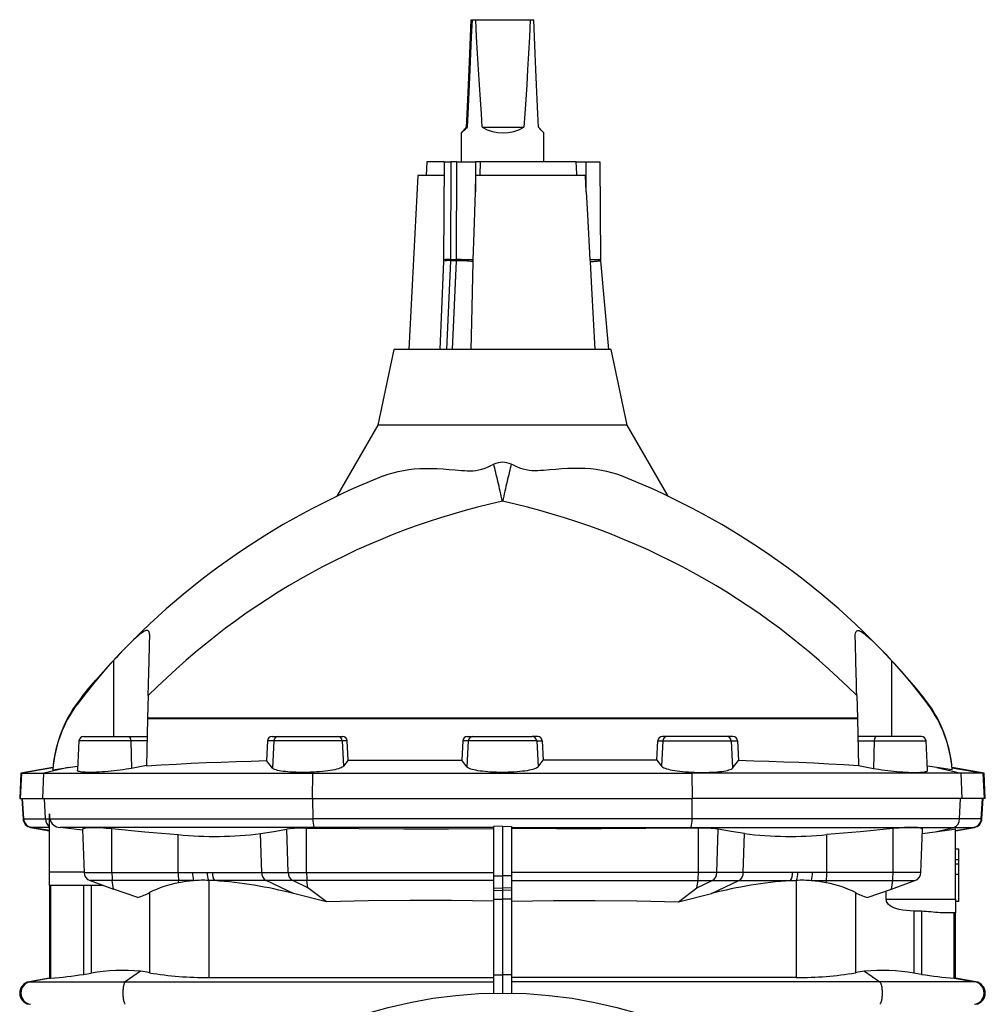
# Model space of a CAD drawing. Extents: x 73 to 836, y -526 to 1080.
# Tile 4 of 4: x 395 to 817, y 650 to 1080. Entities that reach past the tile are written whole.
import ezdxf

# ---------------------------------------------------------------- set-up
doc = ezdxf.new("R2010")
doc.units = 0
doc.layers.get('0').update_dxf_attribs({"linetype": 'CONTINUOUS'})

msp = doc.modelspace()

# ---------------------------------------------------------------- linework, layer by layer
at = {"color": 7, "linetype": 'CONTINUOUS'}
for p, q in [((592.23, 1080.33), (592.62, 1080.33)), ((592.62, 1080.33), (594.24, 1080.33)), ((594.24, 1080.33), (618.05, 1080.33)), ((618.05, 1080.33), (619.61, 1080.33)), ((590.23, 1033.33), (590.52, 1033.33)), ((597.11, 1033.33), (615.24, 1033.33)), ((587.92, 1030.89), (587.92, 1018.23)), ((623.92, 1018.23), (623.92, 1030.89)), ((572.92, 1018.23), (572.5, 1012.23)), ((580.38, 1018.23), (572.92, 1018.23)), ((580.38, 1018.23), (580.19, 975.5)), ((580.38, 1018.23), (583.38, 1018.23)), ((585.97, 1018.23), (583.38, 1018.23)), ((585.97, 1018.23), (594.17, 1018.23)), ((596.35, 1018.23), (594.17, 1018.23)), ((596.14, 1012.23), (596.35, 1018.23)), ((638.06, 1018.23), (596.35, 1018.23)), ((638.06, 1018.23), (642.42, 1018.23)), ((642.42, 1018.23), (648.42, 1018.23)), ((648.42, 1018.23), (648.8, 975.53)), ((568.92, 1012.23), (564.94, 936.23)), ((580.35, 1012.23), (568.92, 1012.23)), ((594.11, 1005.08), (594.3, 1012.23)), ((642.16, 1012.23), (594.3, 1012.23)), ((642.54, 1005.08), (642.16, 1012.23)), ((580.17, 974.8), (578.49, 936.23)), ((593.15, 974.65), (593.17, 975.49)), ((644.15, 975.49), (644.2, 974.65)), ((648.82, 975.06), (652.22, 936.23)), ((558.44, 936.23), (551.42, 903.23)), ((653.41, 936.23), (558.44, 936.23)), ((660.42, 903.23), (653.41, 936.23)), ((551.42, 903.23), (533.5, 872.19)), ((660.42, 903.23), (551.42, 903.23)), ((678.35, 872.19), (660.42, 903.23)), ((427.98, 791.35), (428, 791.37)), ((783.87, 791.35), (783.85, 791.37)), ((451.1, 785.13), (450.85, 775.45)), ((760.75, 785.13), (761, 775.45)), ((450.84, 775.02), (450.3, 754.44)), ((450.85, 775.45), (450.84, 775.02)), ((761, 775.45), (761.01, 775.02)), ((761.01, 775.02), (761.55, 754.44)), ((422.82, 767.23), (442.48, 767.23)), ((442.48, 767.23), (450.63, 767.23)), ((505.21, 767.23), (507.95, 767.23)), ((507.95, 767.23), (533.9, 767.23)), ((533.9, 767.23), (536.05, 767.23)), ((590.53, 767.23), (592.95, 767.23)), ((592.95, 767.23), (618.9, 767.23)), ((621.31, 767.23), (618.9, 767.23)), ((677.95, 767.23), (675.8, 767.23)), ((703.9, 767.23), (677.95, 767.23)), ((706.64, 767.23), (703.9, 767.23)), ((769.37, 767.23), (761.22, 767.23)), ((789.03, 767.23), (769.37, 767.23)), ((420.83, 765.34), (420.15, 752.5)), ((503.16, 765.34), (502.75, 756.73)), ((538.41, 756.99), (538.03, 765.34)), ((588.52, 765.34), (588.13, 756.99)), ((623.33, 765.34), (623.72, 756.99)), ((673.44, 756.99), (673.82, 765.34)), ((708.69, 765.34), (709.1, 756.73)), ((791.7, 752.5), (791.02, 765.34)), ((538.41, 756.99), (536.45, 754.33)), ((590.38, 753.98), (588.13, 756.99)), ((621.47, 753.98), (623.72, 756.99)), ((673.44, 756.99), (675.4, 754.33)), ((409.42, 753.69), (395.5, 751.23)), ((409.38, 752.77), (409.35, 752.89)), ((409.38, 752.77), (416.11, 753.72)), ((416.11, 753.72), (420.24, 754.26)), ((450.3, 754.57), (443.79, 753.36)), ((505.36, 753.48), (502.75, 756.73)), ((706.49, 753.48), (709.1, 756.73)), ((761.55, 754.57), (768.06, 753.36)), ((795.74, 753.72), (791.6, 754.26)), ((802.46, 752.77), (795.74, 753.72)), ((816.35, 751.23), (802.43, 753.69)), ((802.46, 752.77), (802.5, 752.89)), ((395.5, 751.23), (394.92, 740.23)), ((395.5, 751.23), (395.8, 751.23)), ((395.8, 751.23), (405.5, 751.23)), ((405.5, 751.23), (523, 751.23)), ((523, 751.23), (688.85, 751.23)), ((806.35, 751.23), (688.85, 751.23)), ((816.05, 751.23), (806.35, 751.23)), ((816.35, 751.23), (816.05, 751.23)), ((816.92, 740.23), (816.35, 751.23)), ((394.92, 740.23), (395.22, 740.23)), ((395.22, 740.23), (405.06, 740.23)), ((395.92, 740.23), (396.39, 731.3)), ((405.06, 740.23), (522.93, 740.23)), ((522.93, 740.23), (688.92, 740.23)), ((806.78, 740.23), (688.92, 740.23)), ((816.62, 740.23), (806.78, 740.23)), ((815.46, 731.3), (815.92, 740.23)), ((816.92, 740.23), (816.62, 740.23)), ((407.92, 708.23), (407.92, 733.54)), ((399.69, 727.57), (407.92, 726.12)), ((422.41, 726.32), (412.56, 727.57)), ((422.39, 726.76), (423.05, 707.93)), ((520.29, 727.27), (523.76, 727.22)), ((605.92, 728.04), (601.92, 727.95)), ((601.92, 727.95), (601.92, 706.45)), ((605.92, 728.04), (609.92, 727.95)), ((605.92, 728.04), (605.92, 706.44)), ((609.92, 727.95), (609.92, 706.45)), ((691.55, 727.27), (688.09, 727.22)), ((788.8, 707.93), (789.45, 726.76)), ((803.92, 726.12), (812.16, 727.57)), ((803.92, 696.23), (803.92, 726.93)), ((789.39, 724.91), (794.98, 725.65)), ((805.42, 718.09), (803.92, 718.09)), ((805.42, 713.35), (805.42, 718.09)), ((805.42, 713.35), (803.92, 713.35)), ((805.42, 711.52), (803.92, 711.52)), ((805.42, 711.52), (805.42, 713.35)), ((805.42, 706.95), (805.42, 711.52)), ((407.92, 702.23), (407.92, 708.23)), ((601.92, 706.45), (601.92, 701.18)), ((605.92, 706.44), (605.92, 701.01)), ((609.92, 706.45), (609.92, 701.18)), ((805.42, 706.95), (803.92, 706.95)), ((805.42, 695.23), (805.42, 706.95)), ((407.92, 702.23), (407.92, 661.72)), ((431.39, 702.23), (407.92, 702.23)), ((425.68, 704.31), (435.92, 700.58)), ((480.06, 704.31), (477.53, 704.43)), ((528.98, 695.1), (520.92, 701.13)), ((601.92, 701.18), (601.92, 700.19)), ((605.92, 701.01), (605.92, 700.03)), ((609.92, 701.18), (609.92, 700.19)), ((682.87, 695.1), (690.92, 701.13)), ((731.79, 704.31), (734.32, 704.43)), ((775.92, 700.58), (786.17, 704.31)), ((446.62, 697), (435.92, 700.58)), ((528.98, 695.1), (514.55, 698.68)), ((601.92, 700.19), (601.92, 696.27)), ((605.92, 700.03), (605.92, 696.27)), ((609.92, 700.19), (609.92, 696.27)), ((682.87, 695.1), (697.3, 698.68)), ((765.22, 697), (775.92, 700.58)), ((773.64, 696.23), (773.64, 699.82)), ((601.92, 696.27), (601.92, 663.23)), ((605.92, 696.27), (605.92, 663.23)), ((609.92, 696.27), (609.92, 663.23)), ((803.92, 696.23), (803.92, 690.23)), ((805.42, 695.23), (803.92, 695.23)), ((803.92, 690.23), (797.25, 690.23)), ((803.92, 661.72), (803.92, 690.23)), ((422.82, 663.39), (426.1, 663.87)), ((601.92, 663.23), (601.92, 655.19)), ((605.92, 663.23), (605.92, 655.23)), ((609.92, 663.23), (609.92, 655.19)), ((789.03, 663.39), (785.75, 663.87)), ((407.92, 661.72), (399.06, 660.16)), ((407.92, 661.72), (408.42, 661.72)), ((408.42, 661.72), (408.54, 661.72)), ((477.53, 662.07), (601.92, 662.07)), ((734.32, 662.07), (609.92, 662.07)), ((803.43, 661.72), (803.31, 661.72)), ((803.92, 661.72), (803.43, 661.72)), ((812.79, 660.16), (803.92, 661.72))]:
    msp.add_line(p, q, dxfattribs=at)
at = {"color": 8, "linetype": 'CONTINUOUS'}
for p, q in [((583.38, 1018.23), (583.19, 975.53)), ((585.79, 975.53), (585.97, 1018.23)), ((594.17, 1018.23), (594.11, 1005.08)), ((642.54, 1005.08), (642.42, 1018.23)), ((583.18, 975.06), (581.48, 936.23)), ((585.78, 975.06), (583.18, 975.06)), ((583.19, 975.53), (585.79, 975.53)), ((584.08, 936.23), (585.78, 975.06)), ((435.92, 800.46), (435.92, 767.23)), ((775.92, 800.46), (775.92, 767.23)), ((761.01, 775.02), (450.84, 775.02)), ((450.85, 775.45), (761, 775.45)), ((443.47, 765.34), (420.83, 765.34)), ((443.47, 765.34), (443.79, 753.36)), ((450.58, 765.34), (443.47, 765.34)), ((505.97, 765.34), (503.16, 765.34)), ((505.97, 765.34), (505.36, 753.48)), ((535.88, 765.34), (505.97, 765.34)), ((535.88, 765.34), (536.45, 754.33)), ((538.03, 765.34), (535.88, 765.34)), ((590.97, 765.34), (588.52, 765.34)), ((590.97, 765.34), (590.38, 753.98)), ((620.88, 765.34), (590.97, 765.34)), ((620.88, 765.34), (621.47, 753.98)), ((620.88, 765.34), (623.33, 765.34)), ((673.82, 765.34), (675.97, 765.34)), ((675.97, 765.34), (675.4, 754.33)), ((675.97, 765.34), (705.88, 765.34)), ((705.88, 765.34), (706.49, 753.48)), ((705.88, 765.34), (708.69, 765.34)), ((761.27, 765.34), (768.37, 765.34)), ((768.37, 765.34), (768.06, 753.36)), ((768.37, 765.34), (791.02, 765.34)), ((409.41, 753.64), (395.8, 751.23)), ((416.11, 753.72), (405.5, 751.23)), ((795.74, 753.72), (806.35, 751.23)), ((802.43, 753.64), (816.05, 751.23)), ((395.22, 740.23), (395.8, 751.23)), ((405.06, 740.23), (405.5, 751.23)), ((522.93, 740.23), (523, 751.23)), ((523.34, 751.71), (523, 751.23)), ((688.51, 751.71), (688.85, 751.23)), ((688.92, 740.23), (688.85, 751.23)), ((806.78, 740.23), (806.35, 751.23)), ((816.62, 740.23), (816.05, 751.23)), ((396.69, 731.3), (396.22, 740.23)), ((406.17, 731.3), (405.82, 740.23)), ((523.11, 731.3), (523.06, 740.23)), ((688.74, 731.3), (688.79, 740.23)), ((805.68, 731.3), (806.03, 740.23)), ((815.16, 731.3), (815.62, 740.23)), ((396.69, 731.3), (396.39, 731.3)), ((396.69, 731.3), (406.17, 731.3)), ((406.17, 731.3), (407.92, 731.3)), ((408.08, 731.3), (523.11, 731.3)), ((688.74, 731.3), (523.11, 731.3)), ((805.68, 731.3), (688.74, 731.3)), ((815.16, 731.3), (805.68, 731.3)), ((815.16, 731.3), (815.46, 731.3)), ((399.69, 727.57), (399.99, 727.57)), ((407.92, 727.57), (399.99, 727.57)), ((407.92, 726.17), (399.99, 727.57)), ((523.52, 727.57), (412.56, 727.57)), ((435.25, 707.93), (435.22, 727.08)), ((512.21, 707.93), (511.71, 726.78)), ((520.33, 707.93), (520.29, 727.27)), ((601.92, 727.57), (523.52, 727.57)), ((523.76, 727.22), (523.52, 727.57)), ((609.92, 727.57), (688.33, 727.57)), ((688.09, 727.22), (688.33, 727.57)), ((688.33, 727.57), (803.19, 727.57)), ((691.52, 707.93), (691.55, 727.27)), ((699.64, 707.93), (700.14, 726.78)), ((776.6, 707.93), (776.63, 727.08)), ((794.98, 725.65), (803.19, 727.57)), ((803.19, 727.57), (811.86, 727.57)), ((803.92, 726.17), (811.86, 727.57)), ((812.16, 727.57), (811.86, 727.57)), ((464.19, 707.93), (464.16, 724.43)), ((500.68, 707.93), (500.23, 724.88)), ((711.17, 707.93), (711.62, 724.88)), ((747.66, 707.93), (747.69, 724.43)), ((407.92, 708.23), (423.04, 708.23)), ((423.05, 707.93), (435.25, 707.93)), ((435.25, 707.93), (464.19, 707.93)), ((464.19, 707.93), (470.46, 707.93)), ((476.81, 707.91), (479.15, 707.93)), ((479.15, 707.93), (500.68, 707.93)), ((500.68, 707.93), (512.21, 707.93)), ((512.21, 707.93), (520.33, 707.93)), ((520.33, 707.93), (601.92, 707.93)), ((601.92, 706.45), (605.92, 706.44)), ((609.92, 706.45), (605.92, 706.44)), ((691.52, 707.93), (609.92, 707.93)), ((699.64, 707.93), (691.52, 707.93)), ((711.17, 707.93), (699.64, 707.93)), ((732.7, 707.93), (711.17, 707.93)), ((735.04, 707.91), (732.7, 707.93)), ((747.66, 707.93), (741.39, 707.93)), ((776.6, 707.93), (747.66, 707.93)), ((788.8, 707.93), (776.6, 707.93)), ((408.54, 661.72), (408.54, 702.23)), ((422.82, 702.23), (422.82, 663.39)), ((435.39, 704.31), (425.68, 704.31)), ((426.1, 702.23), (426.1, 663.87)), ((464.33, 704.31), (435.39, 704.31)), ((435.92, 700.58), (435.39, 704.31)), ((470.92, 704.31), (464.33, 704.31)), ((464.46, 703.41), (464.33, 704.31)), ((477.53, 704.43), (477.53, 662.07)), ((502.69, 704.31), (480.06, 704.31)), ((514.23, 704.31), (502.69, 704.31)), ((514.55, 698.68), (502.69, 704.31)), ((520.47, 704.31), (514.23, 704.31)), ((520.92, 701.13), (514.23, 704.31)), ((601.92, 704.31), (520.47, 704.31)), ((520.92, 701.13), (520.47, 704.31)), ((601.92, 701.18), (605.92, 701.01)), ((609.92, 701.18), (605.92, 701.01)), ((609.92, 704.31), (691.38, 704.31)), ((690.92, 701.13), (691.38, 704.31)), ((690.92, 701.13), (697.62, 704.31)), ((691.38, 704.31), (697.62, 704.31)), ((697.3, 698.68), (709.16, 704.31)), ((697.62, 704.31), (709.16, 704.31)), ((709.16, 704.31), (731.79, 704.31)), ((734.32, 704.43), (734.32, 662.07)), ((740.93, 704.31), (747.52, 704.31)), ((747.39, 703.41), (747.52, 704.31)), ((747.52, 704.31), (776.46, 704.31)), ((775.92, 700.58), (776.46, 704.31)), ((776.46, 704.31), (786.17, 704.31)), ((451.61, 699.08), (451.61, 664.1)), ((601.92, 700.19), (605.92, 700.03)), ((609.92, 700.19), (605.92, 700.03)), ((760.24, 699.08), (760.24, 664.1)), ((601.92, 696.27), (605.92, 696.27)), ((609.92, 696.27), (605.92, 696.27)), ((773.64, 696.23), (803.92, 696.23)), ((785.75, 691.06), (785.75, 663.87)), ((789.03, 690.98), (789.03, 663.39)), ((803.31, 661.72), (803.31, 690.23)), ((447.72, 664.77), (441.08, 660.16)), ((601.92, 663.23), (605.92, 663.23)), ((609.92, 663.23), (605.92, 663.23)), ((764.13, 664.77), (770.77, 660.16)), ((399.06, 660.16), (399.58, 660.16)), ((408.42, 661.72), (399.58, 660.16)), ((399.58, 660.16), (441.08, 660.16)), ((441.08, 660.16), (601.92, 660.16)), ((770.77, 660.16), (609.92, 660.16)), ((812.26, 660.16), (770.77, 660.16)), ((803.43, 661.72), (812.26, 660.16)), ((812.79, 660.16), (812.26, 660.16))]:
    msp.add_line(p, q, dxfattribs=at)
at = {"color": 7, "linetype": 'CONTINUOUS', "flags": 128}
for points in [[(590.23, 1033.33), (590.48, 1039.26), (590.74, 1045.45), (591.02, 1051.91), (591.31, 1058.64), (591.6, 1065.62), (591.91, 1072.85), (592.23, 1080.33)], [(592.62, 1080.33), (592.28, 1072.85), (591.96, 1065.62), (591.65, 1058.64), (591.35, 1051.91), (591.06, 1045.45), (590.79, 1039.26), (590.52, 1033.33)], [(597.11, 1033.33), (596.68, 1039.26), (596.25, 1045.45), (595.83, 1051.91), (595.42, 1058.64), (595.02, 1065.62), (594.62, 1072.85), (594.24, 1080.33)], [(618.05, 1080.33), (617.67, 1072.85), (617.29, 1065.62), (616.89, 1058.64), (616.49, 1051.91), (616.08, 1045.45), (615.66, 1039.26), (615.24, 1033.33)], [(621.62, 1033.33), (621.37, 1039.26), (621.1, 1045.45), (620.83, 1051.91), (620.54, 1058.64), (620.24, 1065.62), (619.93, 1072.85), (619.61, 1080.33)], [(590.52, 1033.33), (590.13, 1032.95), (589.76, 1032.6), (589.43, 1032.28), (589.13, 1031.99), (588.86, 1031.73), (588.62, 1031.51), (588.42, 1031.32), (588.26, 1031.16), (588.12, 1031.04), (588.02, 1030.96), (587.96, 1030.9), (587.93, 1030.89), (587.93, 1030.9), (587.97, 1030.96), (588.05, 1031.04), (588.15, 1031.16), (588.3, 1031.32), (588.47, 1031.51), (588.68, 1031.73), (588.93, 1031.99), (589.21, 1032.28), (589.52, 1032.6), (589.86, 1032.95), (590.23, 1033.33)], [(638.49, 1012.23), (638.44, 1012.97), (638.06, 1018.23)], [(593.17, 975.49), (593.59, 987.46), (594.11, 1005.08)], [(642.54, 1005.08), (643.07, 995.26), (644.15, 975.49)], [(580.19, 975.5), (580.19, 975.23), (580.17, 974.8)], [(592.27, 936.23), (592.58, 948.22), (593.15, 974.65)], [(644.2, 974.65), (644.8, 963.08), (646.22, 936.23)], [(553.9, 881.07), (556, 881.84), (558.15, 882.5), (560.35, 883.05), (562.6, 883.51), (564.96, 883.87), (567.37, 884.13), (569.84, 884.29), (572.34, 884.37), (574.85, 884.36), (577.4, 884.26), (579.99, 884.11), (582.63, 883.92), (585.3, 883.7), (588.02, 883.49), (589.25, 883.41), (590.51, 883.35), (591.78, 883.33), (593.05, 883.37), (594.33, 883.48), (595.59, 883.69), (596.96, 884.02), (598.3, 884.46), (599.6, 884.98), (600.89, 885.56), (602.13, 886.16)], [(657.95, 881.07), (655.85, 881.84), (653.7, 882.5), (651.5, 883.05), (649.25, 883.51), (646.89, 883.87), (644.47, 884.13), (642.01, 884.29), (639.51, 884.37), (637, 884.36), (634.45, 884.26), (631.86, 884.11), (629.22, 883.92), (626.55, 883.7), (623.83, 883.49), (622.6, 883.41), (621.34, 883.35), (620.07, 883.33), (618.8, 883.37), (617.52, 883.48), (616.26, 883.69), (614.89, 884.02), (613.55, 884.46), (612.24, 884.98), (610.96, 885.56), (609.71, 886.16)], [(451.77, 810.67), (451.77, 811.15), (451.76, 811.6), (451.72, 812.02), (451.66, 812.4), (451.57, 812.73), (451.44, 813.02), (451.29, 813.26), (451.09, 813.43), (450.89, 813.53), (450.66, 813.57), (450.4, 813.57), (450.11, 813.52), (449.76, 813.4), (449.39, 813.23), (448.99, 813), (448.57, 812.73), (447.93, 812.27), (447.27, 811.75), (446.57, 811.16), (445.85, 810.53), (444.67, 809.45), (443.47, 808.29), (442.22, 807.05), (440.96, 805.78), (439.71, 804.49), (438.45, 803.17), (437.18, 801.82), (435.92, 800.46)], [(760.08, 810.67), (760.08, 811.31), (760.11, 811.89), (760.19, 812.4), (760.32, 812.84), (760.51, 813.19), (760.76, 813.43), (761.04, 813.55), (761.37, 813.58), (761.74, 813.52), (762.21, 813.34), (762.73, 813.08), (763.28, 812.73), (763.93, 812.27), (764.6, 811.74), (765.29, 811.16), (766, 810.53), (767.19, 809.43), (768.41, 808.26), (769.64, 807.04), (770.88, 805.78), (772.15, 804.48), (773.41, 803.16), (774.67, 801.81), (775.92, 800.46)], [(451.1, 785.13), (451.14, 786.82), (451.19, 788.5), (451.23, 790.18), (451.28, 791.86), (451.32, 793.56), (451.36, 795.24), (451.41, 796.91), (451.45, 798.56), (451.51, 800.9), (451.54, 802.05), (451.57, 803.18), (451.6, 804.31), (451.63, 805.41), (451.66, 806.5), (451.69, 807.55), (451.73, 809.16), (451.75, 809.93), (451.77, 810.67)], [(760.75, 785.13), (760.69, 787.38), (760.63, 789.63), (760.57, 791.86), (760.51, 794.12), (760.45, 796.36), (760.4, 798.56), (760.36, 800.13), (760.32, 801.67), (760.28, 803.18), (760.24, 804.69), (760.2, 806.14), (760.16, 807.55), (760.12, 809.16), (760.1, 809.93), (760.08, 810.67)], [(435.92, 800.46), (431.91, 795.96), (428, 791.37)], [(775.92, 800.46), (779.94, 795.96), (783.85, 791.37)], [(427.98, 791.35), (423.96, 786.39), (420.06, 781.32)], [(422.22, 784.78), (425.15, 788.33), (428.14, 791.83)], [(789.63, 784.78), (786.7, 788.33), (783.71, 791.83)], [(783.87, 791.35), (787.89, 786.39), (791.79, 781.32)], [(538.41, 756.99), (544.61, 756.99), (550.8, 756.99), (557.01, 756.99), (563.22, 756.99), (569.44, 756.99), (575.67, 756.99), (581.9, 756.99), (588.13, 756.99)], [(673.44, 756.99), (667.24, 756.99), (661.05, 756.99), (654.84, 756.99), (648.63, 756.99), (642.41, 756.99), (636.18, 756.99), (629.95, 756.99), (623.72, 756.99)], [(443.79, 753.36), (442.62, 753.15), (441.4, 752.95), (440.14, 752.76), (438.85, 752.58), (437.54, 752.41), (436.2, 752.26), (434.87, 752.12), (433.54, 751.99), (432.24, 751.88), (430.97, 751.79), (429.72, 751.72), (428.52, 751.66), (427.39, 751.62), (426.31, 751.6), (425.3, 751.6), (424.37, 751.61), (423.52, 751.64), (422.76, 751.69), (422.08, 751.76), (421.5, 751.84), (421.02, 751.94), (420.65, 752.05), (420.37, 752.18), (420.21, 752.33), (420.15, 752.49), (420.15, 752.5)], [(450.3, 754.44), (456.79, 754.84), (463.3, 755.22), (469.83, 755.56), (476.38, 755.86), (482.95, 756.13), (489.53, 756.37), (496.13, 756.57), (502.75, 756.73)], [(523.34, 751.71), (522.06, 751.66), (520.77, 751.62), (519.45, 751.6), (518.13, 751.59), (516.88, 751.61), (515.65, 751.64), (514.42, 751.69), (513.24, 751.76), (512.14, 751.84), (511.11, 751.94), (510.11, 752.05), (509.19, 752.18), (508.37, 752.33), (507.64, 752.48), (506.98, 752.65), (506.42, 752.84), (506.06, 752.99), (505.76, 753.15), (505.53, 753.31), (505.36, 753.48)], [(536.45, 754.33), (536.22, 754.09), (535.87, 753.86), (535.42, 753.63), (534.87, 753.41), (534.21, 753.19), (533.45, 752.98), (532.6, 752.78), (531.66, 752.6), (530.65, 752.42), (529.57, 752.26), (528.42, 752.12), (527.22, 751.99), (525.96, 751.88), (524.66, 751.78), (523.34, 751.71)], [(621.47, 753.98), (621.24, 753.75), (620.91, 753.53), (620.45, 753.3), (619.89, 753.09), (619.24, 752.89), (618.5, 752.7), (617.64, 752.51), (616.7, 752.35), (615.7, 752.2), (614.64, 752.06), (613.49, 751.94), (612.27, 751.84), (610.92, 751.75), (609.69, 751.68), (608.43, 751.64), (607.12, 751.61), (605.8, 751.6), (604.51, 751.62), (603.24, 751.64), (601.95, 751.69), (600.69, 751.76), (599.49, 751.84), (598.35, 751.94), (597.22, 752.06), (596.16, 752.19), (595.18, 752.34), (594.28, 752.5), (593.44, 752.68), (592.69, 752.86), (592.04, 753.06), (591.48, 753.27), (591.02, 753.48), (590.66, 753.71), (590.38, 753.98)], [(675.4, 754.33), (675.63, 754.09), (675.97, 753.86), (676.43, 753.63), (676.98, 753.41), (677.64, 753.19), (678.4, 752.98), (679.25, 752.78), (680.19, 752.6), (681.2, 752.42), (682.28, 752.26), (683.43, 752.12), (684.63, 751.99), (685.89, 751.88), (687.19, 751.78), (688.51, 751.71)], [(688.51, 751.71), (689.81, 751.65), (691.12, 751.62), (692.42, 751.6), (693.72, 751.59), (694.99, 751.61), (696.24, 751.64), (697.45, 751.69), (698.61, 751.76), (699.72, 751.84), (700.77, 751.94), (701.75, 752.05), (702.66, 752.18), (703.48, 752.33), (704.23, 752.49), (704.88, 752.66), (705.43, 752.84), (705.9, 753.04), (706.25, 753.26), (706.49, 753.48)], [(761.55, 754.44), (755.06, 754.84), (748.55, 755.22), (742.02, 755.56), (735.47, 755.86), (728.9, 756.13), (722.32, 756.37), (715.71, 756.57), (709.1, 756.73)], [(768.06, 753.36), (769.23, 753.15), (770.45, 752.95), (771.71, 752.76), (773, 752.58), (774.31, 752.41), (775.65, 752.26), (776.98, 752.12), (778.31, 751.99), (779.61, 751.88), (780.88, 751.79), (782.13, 751.72), (783.32, 751.66), (784.46, 751.62), (785.53, 751.6), (786.55, 751.6), (787.48, 751.61), (788.33, 751.64), (789.09, 751.69), (789.77, 751.76), (790.35, 751.84), (790.83, 751.94), (791.2, 752.05), (791.47, 752.18), (791.64, 752.33), (791.7, 752.49), (791.69, 752.5)], [(407.92, 733.54), (408.02, 732.2), (408.08, 731.3)], [(422.41, 726.76), (422.4, 726.8), (422.51, 726.98), (422.78, 727.13), (423.23, 727.27), (423.83, 727.38), (424.59, 727.46), (425.48, 727.51), (426.51, 727.54), (427.64, 727.54), (428.88, 727.51), (430.2, 727.46), (431.59, 727.38), (432.77, 727.3), (433.99, 727.19), (435.22, 727.08)], [(435.22, 727.08), (449.68, 725.67), (464.16, 724.43)], [(500.23, 724.88), (505.97, 725.8), (511.71, 726.78)], [(523.76, 727.22), (543.3, 727.03), (562.84, 726.93), (582.38, 726.94), (601.92, 727.05)], [(688.09, 727.22), (668.55, 727.03), (649.01, 726.93), (629.47, 726.94), (609.92, 727.05)], [(711.62, 724.88), (705.88, 725.8), (700.14, 726.78)], [(776.63, 727.08), (762.17, 725.67), (747.69, 724.43)], [(789.44, 726.76), (789.45, 726.8), (789.34, 726.98), (789.06, 727.13), (788.62, 727.27), (788.02, 727.38), (787.26, 727.46), (786.37, 727.51), (785.34, 727.54), (784.2, 727.54), (782.97, 727.51), (781.65, 727.46), (780.26, 727.38), (779.08, 727.3), (777.86, 727.19), (776.63, 727.08)], [(794.98, 725.65), (802.25, 726.68), (803.92, 726.93)], [(601.92, 695.4), (583.65, 695.61), (565.38, 695.63), (547.16, 695.46), (528.98, 695.1)], [(609.92, 695.4), (628.2, 695.61), (646.46, 695.63), (664.69, 695.46), (682.87, 695.1)], [(785.75, 691.06), (784.13, 691.12), (782.5, 691.24), (780.9, 691.44), (779.33, 691.73), (777.81, 692.15), (776.96, 692.47), (776.13, 692.86), (775.36, 693.34), (774.66, 693.94), (774.32, 694.34), (774.02, 694.79), (773.8, 695.28), (773.67, 695.82), (773.64, 696.23)], [(789.03, 690.98), (787.38, 691.02), (785.75, 691.06)]]:
    msp.add_lwpolyline(points, dxfattribs=at)
at = {"color": 8, "linetype": 'CONTINUOUS', "flags": 128}
for points in [[(593.17, 975.49), (592.79, 975.49), (592.37, 975.5), (591.93, 975.5), (591.46, 975.51), (590.97, 975.51), (590.46, 975.51), (589.94, 975.52), (589.41, 975.52), (588.87, 975.52), (588.33, 975.52), (587.8, 975.53), (587.27, 975.53), (586.76, 975.53), (586.26, 975.53), (585.79, 975.53)], [(648.8, 975.53), (648.77, 975.53), (648.7, 975.53), (648.58, 975.53), (648.42, 975.53), (648.21, 975.52), (647.95, 975.52), (647.66, 975.52), (647.32, 975.52), (646.95, 975.51), (646.55, 975.51), (646.11, 975.51), (645.65, 975.5), (645.17, 975.5), (644.67, 975.49), (644.15, 975.49)], [(644.2, 974.65), (644.71, 974.7), (645.21, 974.74), (645.69, 974.79), (646.15, 974.83), (646.58, 974.86), (646.98, 974.9), (647.35, 974.93), (647.68, 974.96), (647.98, 974.99), (648.23, 975.01), (648.44, 975.03), (648.61, 975.04), (648.72, 975.05), (648.8, 975.06), (648.82, 975.06)], [(605.92, 870.03), (605.67, 871.13), (605.41, 872.22), (605.16, 873.32), (604.91, 874.4), (604.66, 875.48), (604.41, 876.54), (604.16, 877.59), (603.92, 878.63), (603.68, 879.64), (603.44, 880.64), (603.21, 881.62), (602.98, 882.58), (602.76, 883.52), (602.55, 884.43), (602.34, 885.31), (602.13, 886.16)], [(609.71, 886.16), (609.51, 885.31), (609.3, 884.43), (609.09, 883.52), (608.86, 882.58), (608.64, 881.62), (608.41, 880.64), (608.17, 879.64), (607.93, 878.63), (607.69, 877.59), (607.44, 876.54), (607.19, 875.48), (606.94, 874.4), (606.69, 873.32), (606.44, 872.22), (606.18, 871.13), (605.92, 870.03)], [(442.48, 767.23), (442.63, 767.21), (442.77, 767.14), (442.92, 767.03), (443.05, 766.88), (443.16, 766.68), (443.27, 766.46), (443.35, 766.21), (443.41, 765.93), (443.45, 765.64), (443.47, 765.34)], [(769.37, 767.23), (769.22, 767.21), (769.07, 767.14), (768.93, 767.03), (768.8, 766.88), (768.69, 766.68), (768.58, 766.46), (768.5, 766.21), (768.44, 765.93), (768.39, 765.64), (768.37, 765.34)], [(470.46, 707.93), (471.59, 707.92), (474.21, 707.9), (476.81, 707.91)], [(741.39, 707.93), (740.26, 707.92), (737.64, 707.9), (735.04, 707.91)], [(441.08, 660.16), (440.96, 660.05), (440.84, 659.9), (440.73, 659.71), (440.62, 659.47), (440.52, 659.2), (440.43, 658.88), (440.35, 658.54), (440.27, 658.16), (440.2, 657.76), (440.15, 657.33), (440.1, 656.89), (440.06, 656.43), (440.04, 655.95), (440.03, 655.47), (440.03, 654.99), (440.04, 654.51), (440.06, 654.04), (440.1, 653.58), (440.15, 653.13), (440.2, 652.71), (440.27, 652.3), (440.35, 651.93), (440.43, 651.58), (440.52, 651.27), (440.62, 651), (440.73, 650.76), (440.84, 650.57), (440.96, 650.42), (441.08, 650.31)], [(770.77, 660.16), (770.89, 660.05), (771.01, 659.9), (771.12, 659.71), (771.23, 659.47), (771.33, 659.2), (771.42, 658.88), (771.5, 658.54), (771.58, 658.16), (771.65, 657.76), (771.7, 657.33), (771.75, 656.89), (771.78, 656.43), (771.81, 655.95), (771.82, 655.47), (771.82, 654.99), (771.81, 654.51), (771.78, 654.04), (771.75, 653.58), (771.7, 653.13), (771.65, 652.71), (771.58, 652.3), (771.5, 651.93), (771.42, 651.58), (771.33, 651.27), (771.23, 651), (771.12, 650.76), (771.01, 650.57), (770.89, 650.42), (770.77, 650.31)]]:
    msp.add_lwpolyline(points, dxfattribs=at)
at = {"color": 7, "linetype": 'CONTINUOUS'}
msp.add_circle((605.92, 455.23), 200, dxfattribs=at)
for centre, radius, start, end in [((606.17, 1048.88), 18, 239.7646, 300.2354), ((591.3, 1002.46), 43.28, 41.0705, 45.5204), ((654.8, 975.58), 6, 180.5, 185), ((605.92, 878.24), 8.78, 64.4231, 115.5769), ((672.84, 580.23), 323.5, 111.5721, 139.1487), ((539.01, 580.23), 323.5, 40.8513, 68.4279), ((467.16, 748.11), 58.01, 140.782, 175.2727), ((744.69, 748.11), 58.01, 4.7273, 39.218), ((463.94, 748.65), 54.71, 143.328, 175.6839), ((747.91, 748.65), 54.71, 4.3161, 36.672), ((422.82, 765.23), 2, 90, 177), ((505.18, 765.21), 2.02, 89.0755, 176.3928), ((536.05, 765.25), 1.98, 2.4549, 89.9079), ((590.52, 765.23), 2, 89.5953, 176.9702), ((621.33, 765.23), 2, 3.0298, 90.4047), ((675.8, 765.25), 1.98, 90.0921, 177.5451), ((706.67, 765.21), 2.02, 3.6072, 90.9245), ((789.03, 765.23), 2, 3, 90), ((400.39, 731.51), 4, 183, 260), ((412.67, 732.25), 4.68, 191.7349, 268.6397), ((811.46, 731.51), 4, 280, 357), ((518.77, 678.91), 48.38, 88.1959, 98.3923), ((693.08, 678.91), 48.38, 81.6077, 91.8041), ((480.15, 885.25), 161.62, 264.3206, 277.1348), ((731.7, 885.25), 161.62, 262.8652, 275.6794), ((427.05, 708.07), 4, 182, 250), ((784.8, 708.07), 4, 290, 358), ((472.83, 657.36), 46.8, 100.3076, 116.9572), ((474.84, 652.39), 52.06, 94.3215, 101.504), ((475.27, 646.57), 57.9, 87.7615, 94.3117), ((466.53, 513.07), 191.72, 75.4965, 85.9553), ((745.32, 513.07), 191.72, 94.0447, 104.5035), ((736.58, 646.57), 57.9, 85.6883, 92.2385), ((737.01, 652.39), 52.06, 78.496, 85.6785), ((739.02, 657.36), 46.8, 63.0428, 79.6924), ((437.91, 724.85), 29.19, 287.3689, 297.9967), ((773.94, 724.85), 29.19, 242.0033, 252.6311), ((770.41, 439.5), 252.17, 83.8903, 85.7662), ((394.7, 841.39), 180.2, 274.4043, 278.9776), ((440.13, 586.81), 78.33, 84.4398, 100.3232), ((441.98, 619.65), 45.49, 77.7786, 82.7535), ((474.74, 792.84), 130.79, 259.8155, 271.2226), ((737.11, 792.84), 130.79, 268.7774, 280.1845), ((769.87, 619.65), 45.49, 97.2465, 102.2214), ((771.72, 586.81), 78.33, 79.6768, 95.5602), ((817.15, 841.39), 180.2, 261.0224, 265.5957), ((399.92, 655.23), 5, 100, 260), ((811.92, 655.23), 5, 280, 80)]:
    msp.add_arc(centre, radius, start, end, dxfattribs=at)
at = {"color": 8, "linetype": 'CONTINUOUS'}
for centre, radius, start, end in [((582.32, 967.49), 7.62, 83.5326, 106.3822), ((582.33, 902.58), 72.96, 89.3216, 91.6779), ((571.23, 975.58), 11.96, 357.4969, 359.7518), ((573.82, 975.58), 11.96, 357.4969, 359.7514), ((585.83, 908.64), 66.42, 83.6723, 90.046), ((672.94, 564.18), 313.1, 102.3597, 135.1155), ((538.91, 564.18), 313.1, 44.8845, 77.6403), ((428.72, 791.37), 0.737, 141.1344, 181.939), ((428.66, 791.42), 0.662, 141.5059, 184.3662), ((783.19, 791.42), 0.662, 355.6338, 38.4941), ((783.13, 791.37), 0.737, 358.061, 38.8656), ((434.81, 774.52), 16.24, 140.8299, 155.251), ((777.04, 774.52), 16.24, 24.749, 39.1701), ((507.96, 765.24), 1.99, 90.2628, 177.2971), ((533.89, 765.24), 1.99, 2.7026, 89.7375), ((592.96, 765.24), 1.99, 90.2627, 177.2973), ((618.89, 765.24), 1.99, 2.7028, 89.7372), ((677.96, 765.24), 1.99, 90.2625, 177.2974), ((703.89, 765.24), 1.99, 2.7029, 89.7372), ((400.69, 731.51), 4, 182.9822, 259.975), ((410.33, 731.27), 4.16, 179.5355, 234.6615), ((534.4, 730.64), 11.31, 176.6594, 195.7567), ((677.45, 730.64), 11.31, 344.2433, 3.3406), ((801.89, 731.13), 3.79, 290.0356, 2.6037), ((811.16, 731.51), 4, 280.025, 357.0178), ((471.73, 707.5), 36.48, 179.3325, 185.023), ((500.67, 707.5), 36.48, 179.3325, 185.023), ((481.7, 707.52), 11.26, 177.9159, 196.5692), ((484.3, 707.65), 7.5, 178.0225, 205.4652), ((485.39, 707.57), 6.25, 176.705, 211.4341), ((504.77, 707.84), 4.09, 178.678, 239.5192), ((516.3, 707.84), 4.09, 178.678, 239.5194), ((556.81, 707.5), 36.48, 179.3324, 185.0229), ((655.04, 707.5), 36.48, 354.9771, 0.6676), ((695.55, 707.84), 4.09, 300.4806, 1.322), ((707.08, 707.84), 4.09, 300.4808, 1.322), ((726.46, 707.57), 6.25, 328.5659, 3.295), ((727.55, 707.65), 7.5, 334.5348, 1.9775), ((730.14, 707.52), 11.26, 343.4308, 2.0841), ((711.18, 707.5), 36.48, 354.977, 0.6675), ((740.12, 707.5), 36.48, 354.977, 0.6675), ((400.47, 655.23), 5, 100.1627, 259.8373), ((811.38, 655.23), 5, 280.1627, 79.8373)]:
    msp.add_arc(centre, radius, start, end, dxfattribs=at)

doc.saveas('drawing.dxf')
